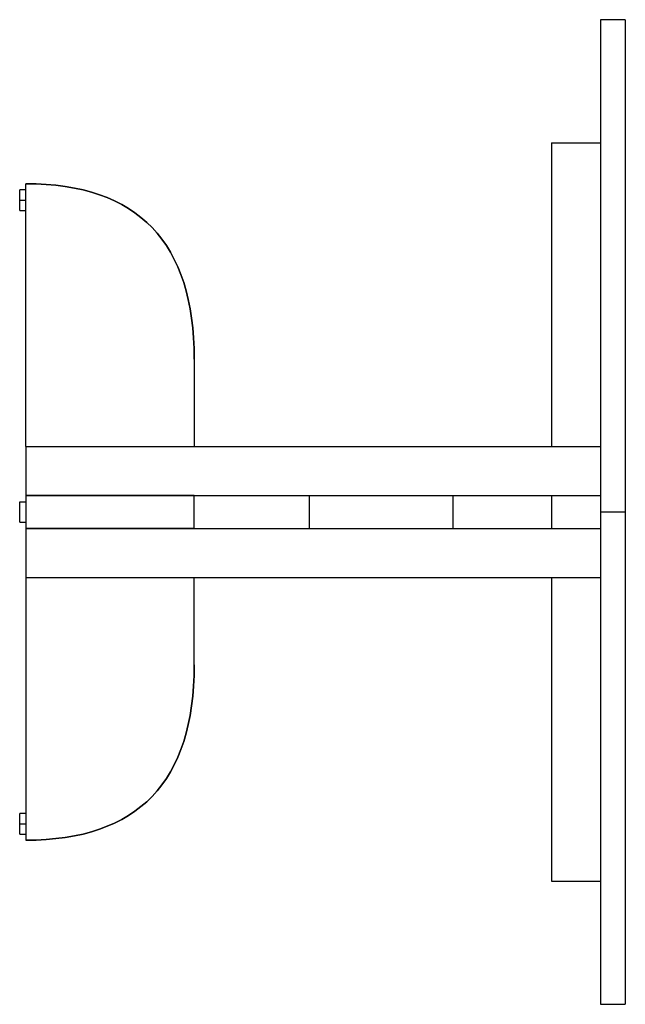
# Paper-space layout '_Left' of a CAD drawing. Header units: millimetres. Extents: x -8 to 730, y -2264 to -1064.
import ezdxf

# ---------------------------------------------------------------- set-up
doc = ezdxf.new("R2010")
doc.units = ezdxf.units.MM

psp = doc.layouts.new('_Left')

# ---------------------------------------------------------------- linework, layer by layer
at = {"color": 7, "linetype": 'Continuous', "lineweight": 25}
for p, q in [((730, -1064.1), (700, -1064.1)), ((640, -1214.1), (700, -1214.1)), ((640, -1214.1), (640, -1584.1)), ((0, -1271.6), (-7.5, -1271.6)), ((0, -1584.1), (0, -1264.1)), ((-7.5, -1284.1), (0, -1284.1)), ((-7.5, -1296.6), (0, -1296.6)), ((205, -1477.9), (205, -1584.1)), ((0, -1584.1), (0, -1744.1)), ((0, -1584.1), (700, -1584.1)), ((-7.5, -1651.6), (0, -1651.6)), ((205, -1684.1), (205, -1644.1)), ((205.2, -1644.1), (640, -1644.1)), ((345, -1644.1), (345, -1684.1)), ((520, -1644.1), (520, -1684.1)), ((640, -1644.1), (700, -1644.1)), ((640, -1644.1), (640, -1684.1)), ((700, -1664.1), (730, -1664.1)), ((-7.5, -1676.6), (0, -1676.6)), ((205.2, -1684.1), (640, -1684.1)), ((640, -1684.1), (700, -1684.1)), ((0, -1744.1), (0, -2064.1)), ((0, -1744.1), (700, -1744.1)), ((205, -1850.4), (205, -1744.1)), ((640, -1744.1), (640, -2114.1)), ((0, -2031.6), (-7.5, -2031.6)), ((-7.5, -2044.1), (0, -2044.1)), ((-7.5, -2056.6), (0, -2056.6)), ((640, -2114.1), (700, -2114.1)), ((700, -2264.1), (730, -2264.1))]:
    psp.add_line(p, q, dxfattribs=at)
for points, knots in [([(700, -1064.1), (700, -1064.1), (700, -1064.9), (700, -1068.2), (700, -1070.7), (700, -1077.6), (700, -1081.9), (700, -1092.6), (700, -1098.9), (700, -1113.6), (700, -1121.9), (700, -1140.4), (700, -1150.7), (700, -1173.1), (700, -1185.3), (700, -1211.3), (700, -1225.2), (700, -1254.5), (700, -1269.9), (700, -1302), (700, -1318.6), (700, -1352.9), (700, -1370.6), (700, -1406.5), (700, -1424.8), (700, -1461.7), (700, -1480.4), (700, -1517.7), (700, -1536.4), (700, -1573.5), (700, -1592), (700, -1628.4), (700, -1646.4), (700, -1664.1)], [0, 0, 0, 0, 0.0625, 0.0625, 0.125, 0.125, 0.1875, 0.1875, 0.25, 0.25, 0.3125, 0.3125, 0.375, 0.375, 0.4375, 0.4375, 0.5, 0.5, 0.5625, 0.5625, 0.625, 0.625, 0.6875, 0.6875, 0.75, 0.75, 0.8125, 0.8125, 0.875, 0.875, 0.9375, 0.9375, 1, 1, 1, 1]), ([(730, -1064.1), (730, -1064.1), (730, -1064.9), (730, -1068.2), (730, -1070.7), (730, -1077.6), (730, -1081.9), (730, -1092.6), (730, -1098.9), (730, -1113.6), (730, -1121.9), (730, -1140.4), (730, -1150.7), (730, -1173.1), (730, -1185.3), (730, -1211.3), (730, -1225.2), (730, -1254.5), (730, -1269.9), (730, -1302), (730, -1318.6), (730, -1352.9), (730, -1370.6), (730, -1406.5), (730, -1424.8), (730, -1461.7), (730, -1480.4), (730, -1517.7), (730, -1536.4), (730, -1573.5), (730, -1592), (730, -1628.4), (730, -1646.4), (730, -1664.1)], [0, 0, 0, 0, 0.0625, 0.0625, 0.125, 0.125, 0.1875, 0.1875, 0.25, 0.25, 0.3125, 0.3125, 0.375, 0.375, 0.4375, 0.4375, 0.5, 0.5, 0.5625, 0.5625, 0.625, 0.625, 0.6875, 0.6875, 0.75, 0.75, 0.8125, 0.8125, 0.875, 0.875, 0.9375, 0.9375, 1, 1, 1, 1]), ([(-7.5, -1284.1), (-7.5, -1283.4), (-7.5, -1282.6), (-7.5, -1281.1), (-7.5, -1280.3), (-7.5, -1278.7), (-7.5, -1278), (-7.5, -1276.6), (-7.5, -1275.9), (-7.5, -1274.7), (-7.5, -1274.1), (-7.5, -1273.2), (-7.5, -1272.8), (-7.5, -1272.2), (-7.5, -1272), (-7.5, -1271.7), (-7.5, -1271.6), (-7.5, -1271.6)], [0, 0, 0, 0, 0.125, 0.125, 0.25, 0.25, 0.375, 0.375, 0.5, 0.5, 0.625, 0.625, 0.75, 0.75, 0.875, 0.875, 1, 1, 1, 1]), ([(-7.5, -1296.6), (-7.5, -1296.6), (-7.5, -1296.6), (-7.5, -1296.3), (-7.5, -1296), (-7.5, -1295.4), (-7.5, -1295), (-7.5, -1294.1), (-7.5, -1293.6), (-7.5, -1292.3), (-7.5, -1291.7), (-7.5, -1290.2), (-7.5, -1289.5), (-7.5, -1288), (-7.5, -1287.2), (-7.5, -1285.6), (-7.5, -1284.9), (-7.5, -1284.1)], [0, 0, 0, 0, 0.125, 0.125, 0.25, 0.25, 0.375, 0.375, 0.5, 0.5, 0.625, 0.625, 0.75, 0.75, 0.875, 0.875, 1, 1, 1, 1]), ([(-7.5, -1676.6), (-7.5, -1676.6), (-7.5, -1676.6), (-7.5, -1676.3), (-7.5, -1676), (-7.5, -1675.4), (-7.5, -1675), (-7.5, -1674.1), (-7.5, -1673.6), (-7.5, -1672.3), (-7.5, -1671.7), (-7.5, -1670.2), (-7.5, -1669.5), (-7.5, -1668), (-7.5, -1667.2), (-7.5, -1665.6), (-7.5, -1664.9), (-7.5, -1663.4), (-7.5, -1662.6), (-7.5, -1661.1), (-7.5, -1660.3), (-7.5, -1658.7), (-7.5, -1658), (-7.5, -1656.6), (-7.5, -1655.9), (-7.5, -1654.7), (-7.5, -1654.1), (-7.5, -1653.2), (-7.5, -1652.8), (-7.5, -1652.2), (-7.5, -1652), (-7.5, -1651.7), (-7.5, -1651.6), (-7.5, -1651.6)], [0, 0, 0, 0, 0.0625, 0.0625, 0.125, 0.125, 0.1875, 0.1875, 0.25, 0.25, 0.3125, 0.3125, 0.375, 0.375, 0.4375, 0.4375, 0.5, 0.5, 0.5625, 0.5625, 0.625, 0.625, 0.6875, 0.6875, 0.75, 0.75, 0.8125, 0.8125, 0.875, 0.875, 0.9375, 0.9375, 1, 1, 1, 1]), ([(700, -1664.1), (700, -1681.8), (700, -1699.8), (700, -1736.3), (700, -1754.7), (700, -1791.9), (700, -1810.6), (700, -1847.9), (700, -1866.5), (700, -1903.4), (700, -1921.7), (700, -1957.7), (700, -1975.3), (700, -2009.6), (700, -2026.3), (700, -2058.3), (700, -2073.7), (700, -2103), (700, -2116.9), (700, -2143), (700, -2155.1), (700, -2177.5), (700, -2187.8), (700, -2206.4), (700, -2214.7), (700, -2229.3), (700, -2235.6), (700, -2246.3), (700, -2250.7), (700, -2257.5), (700, -2260), (700, -2263.3), (700, -2264.1), (700, -2264.1)], [0, 0, 0, 0, 0.0625, 0.0625, 0.125, 0.125, 0.1875, 0.1875, 0.25, 0.25, 0.3125, 0.3125, 0.375, 0.375, 0.4375, 0.4375, 0.5, 0.5, 0.5625, 0.5625, 0.625, 0.625, 0.6875, 0.6875, 0.75, 0.75, 0.8125, 0.8125, 0.875, 0.875, 0.9375, 0.9375, 1, 1, 1, 1]), ([(730, -1664.1), (730, -1681.8), (730, -1699.8), (730, -1736.3), (730, -1754.7), (730, -1791.9), (730, -1810.6), (730, -1847.9), (730, -1866.5), (730, -1903.4), (730, -1921.7), (730, -1957.7), (730, -1975.3), (730, -2009.6), (730, -2026.3), (730, -2058.3), (730, -2073.7), (730, -2103), (730, -2116.9), (730, -2143), (730, -2155.1), (730, -2177.5), (730, -2187.8), (730, -2206.4), (730, -2214.7), (730, -2229.3), (730, -2235.6), (730, -2246.3), (730, -2250.7), (730, -2257.5), (730, -2260), (730, -2263.3), (730, -2264.1), (730, -2264.1)], [0, 0, 0, 0, 0.0625, 0.0625, 0.125, 0.125, 0.1875, 0.1875, 0.25, 0.25, 0.3125, 0.3125, 0.375, 0.375, 0.4375, 0.4375, 0.5, 0.5, 0.5625, 0.5625, 0.625, 0.625, 0.6875, 0.6875, 0.75, 0.75, 0.8125, 0.8125, 0.875, 0.875, 0.9375, 0.9375, 1, 1, 1, 1]), ([(-7.5, -2044.1), (-7.5, -2043.4), (-7.5, -2042.6), (-7.5, -2041.1), (-7.5, -2040.3), (-7.5, -2038.7), (-7.5, -2038), (-7.5, -2036.6), (-7.5, -2035.9), (-7.5, -2034.7), (-7.5, -2034.1), (-7.5, -2033.2), (-7.5, -2032.8), (-7.5, -2032.2), (-7.5, -2032), (-7.5, -2031.7), (-7.5, -2031.6), (-7.5, -2031.6)], [0, 0, 0, 0, 0.125, 0.125, 0.25, 0.25, 0.375, 0.375, 0.5, 0.5, 0.625, 0.625, 0.75, 0.75, 0.875, 0.875, 1, 1, 1, 1]), ([(-7.5, -2056.6), (-7.5, -2056.6), (-7.5, -2056.6), (-7.5, -2056.3), (-7.5, -2056), (-7.5, -2055.4), (-7.5, -2055), (-7.5, -2054.1), (-7.5, -2053.6), (-7.5, -2052.3), (-7.5, -2051.7), (-7.5, -2050.2), (-7.5, -2049.5), (-7.5, -2048), (-7.5, -2047.2), (-7.5, -2045.6), (-7.5, -2044.9), (-7.5, -2044.1)], [0, 0, 0, 0, 0.125, 0.125, 0.25, 0.25, 0.375, 0.375, 0.5, 0.5, 0.625, 0.625, 0.75, 0.75, 0.875, 0.875, 1, 1, 1, 1])]:
    psp.add_open_spline(points, degree=3, knots=knots, dxfattribs=at)
for points in [[(0, -1264.1), (136.7, -1264.1), (205, -1335.4), (205, -1477.9)], [(205, -1477.9), (205, -1335.4), (136.7, -1264.1), (0, -1264.1)], [(0, -1644.1), (136.7, -1644.1), (205, -1644.1), (205, -1644.1)], [(205, -1644.1), (205, -1644.1), (136.7, -1644.1), (0, -1644.1)], [(0, -1644.1), (136.7, -1644.1), (205, -1644.1), (205, -1644.1)], [(0, -1684.1), (136.7, -1684.1), (205, -1684.1), (205, -1684.1)], [(205, -1684.1), (205, -1684.1), (136.7, -1684.1), (0, -1684.1)], [(0, -1684.1), (136.7, -1684.1), (205, -1684.1), (205, -1684.1)], [(205, -1850.4), (205, -1992.9), (136.7, -2064.1), (0, -2064.1)], [(0, -2064.1), (136.7, -2064.1), (205, -1992.9), (205, -1850.4)]]:
    psp.add_open_spline(points, degree=3, dxfattribs=at)

doc.saveas('drawing.dxf')
